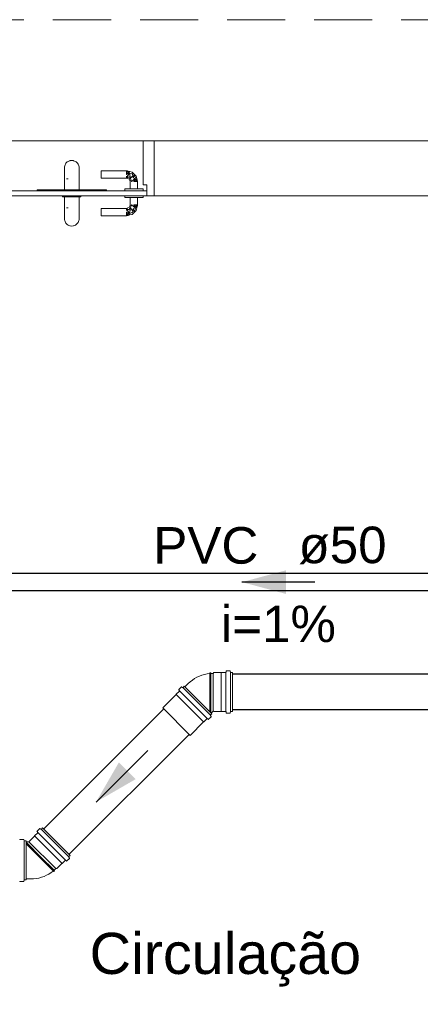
# Model space of a CAD drawing. Header units: millimetres. Extents: x 321 to 585, y -277 to 9.
# Tile 38 of 256: x 388.39 to 390.58, y -229.32 to -223.93. Entities that reach past the tile are written whole.
import ezdxf

# ---------------------------------------------------------------- set-up
doc = ezdxf.new("R2010")
doc.units = ezdxf.units.MM
doc.header["$MEASUREMENT"] = 0
doc.linetypes.add('HIDDEN2', pattern=[0.47625, 0.3175, -0.15875])
doc.linetypes.add('NULL', pattern=[0])
for name, color, linetype, lineweight in [('Ambiente-Textos', 251, 'Continuous', 5), ('CV-Condutos', 1, 'Continuous', 25), ('CV-Sentido conduto', 9, 'Continuous', 30), ('CV-Textos conduto', 7, 'Continuous', 9), ('DI-Detalhes', 5, 'HIDDEN2', 9), ('IFC-Porta-Contorno', 142, 'Continuous', 5), ('IFC-Viga-Contorno', 66, 'Continuous', 5), ('Simbolos', 5, 'Continuous', 20), ('Simbolos_int', 2, 'Continuous', 15), ('TQ-Condutos', 3, 'Continuous', 25), ('TQ-Sentido conduto', 9, 'Continuous', 30)]:
    doc.layers.add(name, color=color, linetype=linetype, lineweight=lineweight)
doc.styles.add('Arial', font='arial.ttf')

msp = doc.modelspace()

# ---------------------------------------------------------------- hatches: boundary and pattern name
at = {"layer": 'CV-Sentido conduto', "linetype": 'Continuous'}
msp.add_hatch(color=7, dxfattribs=at).paths.add_polyline_path([(389.608, -227.0072), (389.8495, -227.0719), (389.8495, -226.9425)])
at = {"layer": 'TQ-Sentido conduto', "linetype": 'Continuous'}
msp.add_hatch(color=7, dxfattribs=at).paths.add_polyline_path([(388.8103, -228.2103), (389.0268, -228.0853), (388.9353, -227.9938)])

# ---------------------------------------------------------------- linework, layer by layer
at = {"layer": 'CV-Condutos'}
for p, q in [((392.9388, -226.9597), (386.6784, -226.9597)), ((392.9388, -227.0547), (386.6784, -227.0547))]:
    msp.add_line(p, q, dxfattribs=at)
at = {"layer": 'CV-Sentido conduto'}
msp.add_lwpolyline([(390.008, -227.0072), (389.608, -227.0072)], dxfattribs=at)
at = {"layer": 'DI-Detalhes'}
msp.add_lwpolyline([(380.9549, -223.9307), (398.5428, -223.9307), (398.5428, -233.9847), (380.9549, -233.9847), (380.9549, -223.9307)], dxfattribs=at)
at = {"layer": 'IFC-Porta-Contorno', "color": 7, "lineweight": 5}
for p, q in [((389.0677, -224.8037), (389.0677, -224.5936)), ((389.0677, -224.5936), (389.0752, -224.5936)), ((389.0752, -224.5936), (389.1277, -224.5936)), ((389.1277, -224.6347), (389.1277, -224.5936)), ((389.1277, -224.8936), (389.1277, -224.6347)), ((388.6699, -224.7014), (388.6777, -224.7007)), ((388.6777, -224.7007), (388.6855, -224.7014)), ((388.6377, -224.7407), (388.6385, -224.7342)), ((388.6377, -224.7407), (388.6381, -224.7354)), ((388.6377, -224.7407), (388.6378, -224.7448)), ((388.6378, -224.7508), (388.6378, -224.7448)), ((388.6378, -224.7508), (388.6381, -224.7584)), ((388.6378, -224.7703), (388.6383, -224.7515)), ((388.6381, -224.7354), (388.6391, -224.7303)), ((388.6385, -224.7342), (388.6391, -224.7303)), ((388.6391, -224.7303), (388.6408, -224.7253)), ((388.6408, -224.7253), (388.6431, -224.7207)), ((388.6431, -224.7207), (388.646, -224.7163)), ((388.646, -224.7163), (388.6494, -224.7124)), ((388.6494, -224.7124), (388.6534, -224.7089)), ((388.6534, -224.7089), (388.6577, -224.706)), ((388.6577, -224.706), (388.6624, -224.7037)), ((388.6624, -224.7037), (388.6674, -224.702)), ((388.6674, -224.702), (388.6699, -224.7014)), ((388.6855, -224.7014), (388.6881, -224.702)), ((388.6881, -224.702), (388.693, -224.7037)), ((388.693, -224.7037), (388.6977, -224.706)), ((388.6977, -224.706), (388.7021, -224.7089)), ((388.7021, -224.7089), (388.706, -224.7124)), ((388.706, -224.7124), (388.7095, -224.7163)), ((388.7095, -224.7163), (388.7124, -224.7207)), ((388.7124, -224.7207), (388.7147, -224.7253)), ((388.7124, -224.7207), (388.7139, -224.7243)), ((388.7139, -224.7243), (388.7164, -224.7303)), ((388.7147, -224.7253), (388.7164, -224.7303)), ((388.7164, -224.7303), (388.7174, -224.7354)), ((388.7174, -224.7354), (388.7177, -224.7407)), ((388.7176, -224.7447), (388.7177, -224.7407)), ((388.7176, -224.7447), (388.7177, -224.7471)), ((388.7176, -224.7557), (388.7177, -224.7471)), ((388.6377, -224.8007), (388.6378, -224.7851)), ((388.6377, -224.8607), (388.6377, -224.8007)), ((388.6378, -224.7703), (388.6378, -224.7851)), ((388.6494, -224.8007), (388.6577, -224.8007)), ((388.7176, -224.7557), (388.7177, -224.772)), ((388.7176, -224.7874), (388.7177, -224.772)), ((388.7176, -224.7874), (388.7177, -224.8007)), ((388.7177, -224.8607), (388.7177, -224.8007)), ((388.8377, -224.7567), (388.9777, -224.7567)), ((388.8377, -224.7573), (388.8377, -224.7567)), ((388.8377, -224.7593), (388.8377, -224.7573)), ((388.8377, -224.7625), (388.8377, -224.7593)), ((388.8377, -224.7667), (388.8377, -224.7625)), ((388.8377, -224.7715), (388.8377, -224.7667)), ((388.8377, -224.7767), (388.8377, -224.7715)), ((388.8377, -224.7818), (388.8377, -224.7767)), ((388.8377, -224.7867), (388.8377, -224.7818)), ((388.8377, -224.7908), (388.8377, -224.7867)), ((388.8377, -224.794), (388.8377, -224.7908)), ((388.8377, -224.796), (388.8377, -224.794)), ((388.8377, -224.7967), (388.8377, -224.796)), ((388.8377, -224.7967), (388.9777, -224.7967)), ((388.9777, -224.7567), (388.982, -224.7578)), ((388.9777, -224.7667), (388.9862, -224.7589)), ((388.9777, -224.7625), (388.9777, -224.7593)), ((388.9777, -224.7667), (388.9947, -224.7612)), ((388.9777, -224.7767), (388.9947, -224.7612)), ((388.9777, -224.7667), (388.9777, -224.7625)), ((388.9777, -224.7715), (388.9777, -224.7667)), ((388.9777, -224.794), (388.9944, -224.77)), ((388.9777, -224.7767), (388.9944, -224.77)), ((388.9777, -224.7767), (388.9777, -224.7715)), ((388.9777, -224.7908), (388.9777, -224.7867)), ((388.9777, -224.794), (388.9963, -224.7876)), ((388.9777, -224.7967), (388.9963, -224.7876)), ((388.9777, -224.794), (388.9777, -224.7908)), ((388.9777, -224.7967), (388.9848, -224.7996)), ((388.982, -224.7578), (388.9862, -224.7589)), ((388.9848, -224.7996), (388.9919, -224.8025)), ((388.9862, -224.7589), (388.9947, -224.7612)), ((388.9919, -224.8025), (388.9963, -224.7876)), ((388.9919, -224.8025), (388.9948, -224.8096)), ((388.9944, -224.77), (389.0086, -224.7747)), ((388.9944, -224.77), (388.9963, -224.7876)), ((388.9947, -224.7612), (389.0077, -224.7647)), ((388.9963, -224.7876), (388.9997, -224.7985)), ((388.9977, -224.8167), (389.0015, -224.807)), ((388.9997, -224.7985), (389.013, -224.7826)), ((388.9997, -224.7985), (389.0015, -224.807)), ((389.0015, -224.807), (389.0036, -224.8167)), ((389.0036, -224.8167), (389.0243, -224.8)), ((389.0077, -224.7647), (389.0132, -224.7702)), ((389.0086, -224.7747), (389.013, -224.7826)), ((389.0129, -224.7956), (389.0242, -224.7812)), ((389.0129, -224.7956), (389.013, -224.7826)), ((389.0129, -224.7956), (389.0243, -224.8)), ((389.013, -224.7826), (389.0242, -224.7812)), ((389.0132, -224.7702), (389.0187, -224.7757)), ((389.0177, -224.8167), (389.0332, -224.7997)), ((389.0177, -224.8167), (389.0243, -224.8)), ((389.0187, -224.7757), (389.0242, -224.7812)), ((389.0242, -224.7812), (389.0297, -224.7867)), ((389.0243, -224.8), (389.0297, -224.7867)), ((389.0277, -224.8167), (389.0332, -224.7997)), ((389.0277, -224.8167), (389.0354, -224.8082)), ((389.0297, -224.7867), (389.0332, -224.7997)), ((389.0332, -224.7997), (389.0354, -224.8082)), ((389.0354, -224.8082), (389.0366, -224.8124)), ((389.0677, -224.8336), (389.0677, -224.8037)), ((388.4877, -224.8607), (388.666, -224.8607)), ((388.4877, -224.8635), (388.4877, -224.8607)), ((388.6577, -224.8607), (388.6674, -224.8607)), ((388.6648, -224.8607), (388.6777, -224.8607)), ((388.666, -224.8607), (388.8677, -224.8607)), ((388.8677, -224.8638), (388.8677, -224.8607)), ((388.9677, -224.8667), (388.9677, -224.8567)), ((388.9677, -224.8567), (388.9694, -224.8567)), ((388.9694, -224.8567), (388.9744, -224.8567)), ((388.9744, -224.8567), (388.9824, -224.8567)), ((388.9824, -224.8567), (388.9927, -224.8567)), ((388.9927, -224.8567), (389.0048, -224.8567)), ((388.9948, -224.8096), (388.9977, -224.8167)), ((388.9977, -224.8567), (388.9977, -224.8167)), ((389.0036, -224.8167), (389.0077, -224.8167)), ((389.0036, -224.8567), (389.0077, -224.8567)), ((389.0048, -224.8567), (389.0177, -224.8567)), ((389.0177, -224.8167), (389.0229, -224.8167)), ((389.0177, -224.8567), (389.0307, -224.8567)), ((389.0229, -224.8167), (389.0277, -224.8167)), ((389.0277, -224.8167), (389.0319, -224.8167)), ((389.0277, -224.8567), (389.0319, -224.8567)), ((389.0307, -224.8567), (389.0427, -224.8567)), ((389.0319, -224.8167), (389.035, -224.8167)), ((389.0366, -224.8124), (389.0377, -224.8167)), ((389.0377, -224.8567), (389.0377, -224.8167)), ((389.0427, -224.8567), (389.0531, -224.8567)), ((389.0531, -224.8567), (389.061, -224.8567)), ((389.061, -224.8567), (389.066, -224.8567)), ((389.066, -224.8567), (389.0677, -224.8567)), ((389.0677, -224.8336), (389.0702, -224.8336)), ((389.0677, -224.8667), (389.0677, -224.8567)), ((389.0702, -224.8336), (389.0877, -224.8336)), ((389.0877, -224.8859), (389.0877, -224.8336)), ((387.5893, -224.8667), (389.0877, -224.8667)), ((387.5893, -224.8936), (389.0877, -224.8936)), ((388.4877, -224.8667), (388.4877, -224.8635)), ((388.6277, -224.8996), (388.6277, -224.8936)), ((388.6277, -224.8996), (388.6294, -224.8996)), ((388.6294, -224.8996), (388.6344, -224.8996)), ((388.6344, -224.8996), (388.6424, -224.8996)), ((388.6377, -224.9596), (388.6377, -224.8996)), ((388.6424, -224.8996), (388.6527, -224.8996)), ((388.6527, -224.8996), (388.6648, -224.8996)), ((388.6648, -224.8996), (388.6777, -224.8996)), ((388.6777, -224.8996), (388.6907, -224.8996)), ((388.6907, -224.8996), (388.7027, -224.8996)), ((388.7027, -224.8996), (388.7131, -224.8996)), ((388.7131, -224.8996), (388.721, -224.8996)), ((388.7177, -224.9596), (388.7177, -224.8996)), ((388.721, -224.8996), (388.726, -224.8996)), ((388.726, -224.8996), (388.7277, -224.8996)), ((388.7277, -224.8996), (388.7277, -224.8936)), ((388.8677, -224.8667), (388.8677, -224.8638)), ((388.9577, -224.8936), (388.9577, -224.8936)), ((388.9677, -224.9036), (388.9677, -224.8936)), ((388.9677, -224.9036), (388.9694, -224.9036)), ((388.9694, -224.9036), (388.9744, -224.9036)), ((388.9744, -224.9036), (388.9824, -224.9036)), ((388.9824, -224.9036), (388.9927, -224.9036)), ((388.9927, -224.9036), (389.0048, -224.9036)), ((388.9977, -224.9436), (388.9977, -224.9036)), ((389.0048, -224.9036), (389.0177, -224.9036)), ((389.0177, -224.9036), (389.0307, -224.9036)), ((389.0307, -224.9036), (389.0427, -224.9036)), ((389.0377, -224.9436), (389.0377, -224.9036)), ((389.0427, -224.9036), (389.0531, -224.9036)), ((389.0531, -224.9036), (389.061, -224.9036)), ((389.061, -224.9036), (389.066, -224.9036)), ((389.066, -224.9036), (389.0677, -224.9036)), ((389.0677, -224.9036), (389.0677, -224.8936)), ((389.0677, -224.8936), (389.0677, -224.8936)), ((389.0877, -224.8901), (389.0877, -224.8667)), ((389.0877, -224.8936), (389.0877, -224.8859)), ((389.0877, -224.8936), (389.0929, -224.8936)), ((389.0929, -224.8936), (389.1277, -224.8936)), ((388.6377, -224.9596), (388.6378, -224.9751)), ((388.6494, -224.9596), (388.6577, -224.9596)), ((388.6536, -224.9596), (388.6577, -224.9596)), ((388.7176, -224.9728), (388.7177, -224.9596)), ((388.8377, -224.9636), (388.9777, -224.9636)), ((388.8377, -224.9643), (388.8377, -224.9636)), ((388.8377, -224.9663), (388.8377, -224.9643)), ((388.8377, -224.9695), (388.8377, -224.9663)), ((388.8377, -224.9736), (388.8377, -224.9695)), ((388.9777, -224.9636), (388.9848, -224.9607)), ((388.9777, -224.9636), (388.9963, -224.9726)), ((388.9777, -224.9663), (388.9963, -224.9726)), ((388.9777, -224.9663), (388.9944, -224.9902)), ((388.9777, -224.9695), (388.9777, -224.9663)), ((388.9777, -224.9736), (388.9777, -224.9695)), ((388.9848, -224.9607), (388.9919, -224.9577)), ((388.9919, -224.9577), (388.9948, -224.9507)), ((388.9919, -224.9577), (388.9963, -224.9726)), ((388.9948, -224.9507), (388.9977, -224.9436)), ((388.9963, -224.9726), (388.9997, -224.9617)), ((388.9977, -224.9436), (389.0015, -224.9532)), ((388.9997, -224.9617), (389.0015, -224.9532)), ((388.9997, -224.9617), (389.013, -224.9776)), ((389.0015, -224.9532), (389.0036, -224.9436)), ((389.0036, -224.9436), (389.0077, -224.9436)), ((389.0036, -224.9436), (389.0243, -224.9602)), ((389.0129, -224.9647), (389.0243, -224.9602)), ((389.0129, -224.9647), (389.013, -224.9776)), ((389.0129, -224.9647), (389.0242, -224.9791)), ((389.0177, -224.9436), (389.0229, -224.9436)), ((389.0177, -224.9436), (389.0243, -224.9602)), ((389.0177, -224.9436), (389.0332, -224.9606)), ((389.0229, -224.9436), (389.0277, -224.9436)), ((389.0243, -224.9602), (389.0297, -224.9736)), ((389.0277, -224.9436), (389.0319, -224.9436)), ((389.0277, -224.9436), (389.0332, -224.9606)), ((389.0277, -224.9436), (389.0354, -224.9521)), ((389.0297, -224.9736), (389.0332, -224.9606)), ((389.0319, -224.9436), (389.035, -224.9436)), ((389.0332, -224.9606), (389.0354, -224.9521)), ((389.0354, -224.9521), (389.0366, -224.9478)), ((389.0366, -224.9478), (389.0377, -224.9436)), ((388.6377, -225.0196), (388.6378, -225.0154)), ((388.6377, -225.0196), (388.6381, -225.0248)), ((388.6377, -225.0196), (388.6385, -225.026)), ((388.6378, -224.99), (388.6378, -224.9751)), ((388.6378, -224.99), (388.6383, -225.0088)), ((388.6378, -225.0094), (388.6381, -225.0018)), ((388.6378, -225.0094), (388.6378, -225.0154)), ((388.7174, -225.0248), (388.7177, -225.0196)), ((388.7176, -224.9728), (388.7177, -224.9882)), ((388.7176, -225.0045), (388.7177, -224.9882)), ((388.7176, -225.0045), (388.7177, -225.0131)), ((388.7176, -225.0155), (388.7177, -225.0131)), ((388.7176, -225.0155), (388.7177, -225.0196)), ((388.8377, -224.9784), (388.8377, -224.9736)), ((388.8377, -224.9836), (388.8377, -224.9784)), ((388.8377, -224.9888), (388.8377, -224.9836)), ((388.8377, -224.9936), (388.8377, -224.9888)), ((388.8377, -224.9977), (388.8377, -224.9936)), ((388.8377, -225.0009), (388.8377, -224.9977)), ((388.8377, -225.0029), (388.8377, -225.0009)), ((388.8377, -225.0036), (388.8377, -225.0029)), ((388.8377, -225.0036), (388.9777, -225.0036)), ((388.9777, -224.9836), (388.9944, -224.9902)), ((388.9777, -224.9836), (388.9947, -224.999)), ((388.9777, -224.9888), (388.9777, -224.9836)), ((388.9777, -224.9936), (388.9777, -224.9888)), ((388.9777, -224.9936), (388.9862, -225.0013)), ((388.9777, -224.9936), (388.9947, -224.999)), ((388.9777, -224.9977), (388.9777, -224.9936)), ((388.9777, -225.0009), (388.9777, -224.9977)), ((388.9777, -225.0036), (388.982, -225.0024)), ((388.982, -225.0024), (388.9862, -225.0013)), ((388.9862, -225.0013), (388.9947, -224.999)), ((388.9944, -224.9902), (388.9963, -224.9726)), ((388.9944, -224.9902), (389.0086, -224.9855)), ((388.9947, -224.999), (389.0077, -224.9956)), ((389.0077, -224.9956), (389.0187, -224.9846)), ((389.0077, -224.9956), (389.0132, -224.9901)), ((389.0086, -224.9855), (389.013, -224.9776)), ((389.013, -224.9776), (389.0242, -224.9791)), ((389.0132, -224.9901), (389.0187, -224.9846)), ((389.0187, -224.9846), (389.0242, -224.9791)), ((389.0242, -224.9791), (389.0297, -224.9736)), ((388.6381, -225.0248), (388.6391, -225.0299)), ((388.6385, -225.026), (388.6391, -225.0299)), ((388.6391, -225.0299), (388.6408, -225.0349)), ((388.6408, -225.0349), (388.6431, -225.0396)), ((388.6431, -225.0396), (388.646, -225.0439)), ((388.646, -225.0439), (388.6494, -225.0479)), ((388.6494, -225.0479), (388.6534, -225.0513)), ((388.6534, -225.0513), (388.6577, -225.0542)), ((388.6577, -225.0542), (388.6624, -225.0566)), ((388.6624, -225.0566), (388.6674, -225.0582)), ((388.6674, -225.0582), (388.6699, -225.0588)), ((388.6699, -225.0588), (388.6777, -225.0596)), ((388.6777, -225.0596), (388.6855, -225.0588)), ((388.6855, -225.0588), (388.6881, -225.0582)), ((388.6881, -225.0582), (388.693, -225.0566)), ((388.693, -225.0566), (388.6977, -225.0542)), ((388.6977, -225.0542), (388.7021, -225.0513)), ((388.7021, -225.0513), (388.706, -225.0479)), ((388.706, -225.0479), (388.7095, -225.0439)), ((388.7095, -225.0439), (388.7124, -225.0396)), ((388.7124, -225.0396), (388.7147, -225.0349)), ((388.7124, -225.0396), (388.7139, -225.0359)), ((388.7139, -225.0359), (388.7164, -225.0299)), ((388.7147, -225.0349), (388.7164, -225.0299)), ((388.7164, -225.0299), (388.7174, -225.0248))]:
    msp.add_line(p, q, dxfattribs=at)
at = {"layer": 'IFC-Viga-Contorno', "color": 7, "lineweight": 5}
for p, q in [((387.3877, -224.5936), (389.0677, -224.5936)), ((389.1277, -224.5936), (396.4899, -224.5936)), ((387.1772, -224.8936), (388.6277, -224.8936)), ((388.7277, -224.8936), (388.9677, -224.8936)), ((389.0677, -224.8936), (392.2477, -224.8936))]:
    msp.add_line(p, q, dxfattribs=at)
at = {"layer": 'Simbolos'}
for p, q in [((389.4952, -227.5016), (389.4947, -227.5021)), ((389.5194, -227.5016), (389.4952, -227.5016)), ((389.5218, -227.4947), (389.5214, -227.4998)), ((389.5427, -227.4928), (389.5238, -227.4928)), ((389.5447, -227.4943), (389.5462, -227.5002)), ((389.557, -227.5016), (389.5482, -227.5016)), ((389.557, -227.5016), (389.557, -227.7146)), ((389.432, -227.5065), (389.4323, -227.5035)), ((389.4382, -227.5035), (389.4323, -227.5035)), ((389.4384, -227.5065), (389.4382, -227.5035)), ((389.4508, -227.5065), (389.4384, -227.5065)), ((389.4384, -227.5065), (389.4384, -227.6081)), ((389.4552, -227.5021), (389.4508, -227.5065)), ((389.4947, -227.5021), (389.4552, -227.5021)), ((389.2661, -227.6039), (389.249, -227.6209)), ((389.2629, -227.5972), (389.2662, -227.6012)), ((389.2764, -227.5811), (389.263, -227.5945)), ((389.2788, -227.5808), (389.284, -227.5838)), ((389.2927, -227.5772), (389.2865, -227.5835)), ((389.2927, -227.5772), (389.4434, -227.7278)), ((389.3149, -227.562), (389.2962, -227.5807)), ((389.249, -227.6217), (389.175, -227.6957)), ((389.249, -227.6209), (389.249, -227.6217)), ((389.4505, -227.7137), (389.4399, -227.7244)), ((389.4552, -227.7141), (389.4548, -227.7137)), ((389.4947, -227.7141), (389.4552, -227.7141)), ((389.4952, -227.7146), (389.4947, -227.7141)), ((389.5194, -227.7146), (389.4952, -227.7146)), ((389.5218, -227.7216), (389.5214, -227.7165)), ((389.5447, -227.722), (389.5462, -227.7161)), ((389.557, -227.7146), (389.5482, -227.7146)), ((389.4167, -227.7545), (389.3996, -227.7716)), ((389.4234, -227.7577), (389.4194, -227.7544)), ((389.4395, -227.7442), (389.4261, -227.7576)), ((389.4398, -227.7418), (389.4368, -227.7365)), ((389.4434, -227.7278), (389.4371, -227.7341)), ((389.5427, -227.7234), (389.5238, -227.7234)), ((389.3989, -227.7716), (389.3249, -227.8456)), ((389.3996, -227.7716), (389.3989, -227.7716)), ((388.5016, -228.356), (388.4882, -228.3693)), ((388.504, -228.3556), (388.5092, -228.3587)), ((388.5179, -228.3521), (388.5116, -228.3583)), ((388.6685, -228.5027), (388.5179, -228.3521)), ((388.4139, -228.4143), (388.395, -228.4143)), ((388.4158, -228.4158), (388.4174, -228.4216)), ((388.4742, -228.3965), (388.4463, -228.4244)), ((388.4913, -228.3787), (388.4742, -228.3958)), ((388.4742, -228.3958), (388.4742, -228.3965)), ((388.4881, -228.372), (388.4914, -228.376)), ((388.4282, -228.4231), (388.4193, -228.4231)), ((388.4282, -228.4231), (388.4282, -228.6361)), ((388.4433, -228.428), (388.4282, -228.428)), ((388.4463, -228.4244), (388.4463, -228.425)), ((388.5812, -228.5831), (388.5094, -228.5112)), ((388.6646, -228.519), (388.6513, -228.5324)), ((388.665, -228.5166), (388.6619, -228.5114)), ((388.6685, -228.5027), (388.6623, -228.5089)), ((388.59, -228.5743), (388.5812, -228.5831)), ((388.5962, -228.5743), (388.59, -228.5743)), ((388.6241, -228.5464), (388.5962, -228.5743)), ((388.6248, -228.5464), (388.6241, -228.5464)), ((388.6419, -228.5293), (388.6248, -228.5464)), ((388.6486, -228.5325), (388.6446, -228.5292)), ((388.4546, -228.6312), (388.4282, -228.6312)), ((388.5767, -228.5876), (388.579, -228.5895)), ((388.5831, -228.5854), (388.579, -228.5895)), ((388.5812, -228.5831), (388.5831, -228.5854)), ((388.4139, -228.6449), (388.395, -228.6449)), ((388.4158, -228.6434), (388.4174, -228.6376)), ((388.4282, -228.6361), (388.4193, -228.6361))]:
    msp.add_line(p, q, dxfattribs=at)
for points in [[(389.5194, -227.5016), (389.5197, -227.5016), (389.52, -227.5015), (389.5203, -227.5014), (389.5206, -227.5012), (389.5209, -227.501), (389.5211, -227.5007), (389.5212, -227.5004), (389.5213, -227.5001), (389.5214, -227.4998)], [(389.5238, -227.4928), (389.5235, -227.4929), (389.5232, -227.4929), (389.5229, -227.4931), (389.5226, -227.4933), (389.5224, -227.4935), (389.5222, -227.4937), (389.522, -227.494), (389.5219, -227.4943), (389.5218, -227.4947)], [(389.5447, -227.4943), (389.5446, -227.494), (389.5444, -227.4938), (389.5443, -227.4936), (389.5441, -227.4933), (389.5438, -227.4932), (389.5436, -227.493), (389.5433, -227.4929), (389.543, -227.4929), (389.5427, -227.4928)], [(389.5462, -227.5002), (389.5463, -227.5004), (389.5465, -227.5007), (389.5466, -227.5009), (389.5468, -227.5011), (389.5471, -227.5013), (389.5473, -227.5015), (389.5476, -227.5016), (389.5479, -227.5016), (389.5482, -227.5016)], [(389.432, -227.5065), (389.4175, -227.5086), (389.4032, -227.5118), (389.3892, -227.5161), (389.3755, -227.5214), (389.3623, -227.5277), (389.3496, -227.535), (389.3375, -227.5433), (389.326, -227.5524), (389.3152, -227.5624)], [(389.263, -227.5945), (389.2628, -227.5947), (389.2626, -227.595), (389.2625, -227.5953), (389.2625, -227.5957), (389.2624, -227.596), (389.2625, -227.5963), (389.2626, -227.5966), (389.2627, -227.5969), (389.2629, -227.5972)], [(389.2661, -227.6039), (389.2663, -227.6036), (389.2665, -227.6033), (389.2666, -227.603), (389.2667, -227.6027), (389.2667, -227.6024), (389.2667, -227.602), (389.2666, -227.6017), (389.2664, -227.6014), (389.2662, -227.6012)], [(389.2788, -227.5808), (389.2785, -227.5807), (389.2783, -227.5806), (389.278, -227.5806), (389.2777, -227.5806), (389.2774, -227.5806), (389.2771, -227.5807), (389.2769, -227.5808), (389.2766, -227.5809), (389.2764, -227.5811)], [(389.284, -227.5838), (389.2843, -227.584), (389.2846, -227.584), (389.2849, -227.5841), (389.2852, -227.5841), (389.2855, -227.5841), (389.2857, -227.584), (389.286, -227.5839), (389.2862, -227.5837), (389.2865, -227.5835)], [(389.4548, -227.7137), (389.4544, -227.7134), (389.454, -227.7131), (389.4535, -227.7129), (389.453, -227.7128), (389.4524, -227.7128), (389.4519, -227.7129), (389.4514, -227.7131), (389.451, -227.7134), (389.4506, -227.7137)], [(389.5214, -227.7165), (389.5213, -227.7161), (389.5212, -227.7158), (389.5211, -227.7155), (389.5209, -227.7153), (389.5206, -227.7151), (389.5203, -227.7149), (389.52, -227.7147), (389.5197, -227.7147), (389.5194, -227.7146)], [(389.5482, -227.7146), (389.5479, -227.7147), (389.5476, -227.7147), (389.5473, -227.7148), (389.5471, -227.715), (389.5468, -227.7151), (389.5466, -227.7154), (389.5465, -227.7156), (389.5463, -227.7158), (389.5462, -227.7161)], [(389.4194, -227.7544), (389.4192, -227.7542), (389.4189, -227.754), (389.4185, -227.7539), (389.4182, -227.7539), (389.4179, -227.7539), (389.4176, -227.754), (389.4173, -227.7541), (389.417, -227.7543), (389.4167, -227.7545)], [(389.4234, -227.7577), (389.4237, -227.7579), (389.424, -227.758), (389.4243, -227.7581), (389.4246, -227.7581), (389.4249, -227.7581), (389.4252, -227.7581), (389.4256, -227.7579), (389.4258, -227.7578), (389.4261, -227.7576)], [(389.4371, -227.7341), (389.4369, -227.7343), (389.4367, -227.7346), (389.4366, -227.7349), (389.4365, -227.7351), (389.4365, -227.7354), (389.4365, -227.7357), (389.4365, -227.736), (389.4366, -227.7363), (389.4368, -227.7365)], [(389.4395, -227.7442), (389.4396, -227.744), (389.4398, -227.7437), (389.4399, -227.7435), (389.44, -227.7432), (389.44, -227.7429), (389.44, -227.7426), (389.44, -227.7423), (389.4399, -227.742), (389.4398, -227.7418)], [(389.5218, -227.7216), (389.5219, -227.7219), (389.522, -227.7222), (389.5222, -227.7225), (389.5224, -227.7228), (389.5226, -227.723), (389.5229, -227.7232), (389.5232, -227.7233), (389.5235, -227.7234), (389.5238, -227.7234)], [(389.5427, -227.7234), (389.543, -227.7234), (389.5433, -227.7234), (389.5436, -227.7233), (389.5438, -227.7231), (389.5441, -227.7229), (389.5443, -227.7227), (389.5444, -227.7225), (389.5446, -227.7222), (389.5447, -227.722)], [(388.504, -228.3556), (388.5037, -228.3555), (388.5034, -228.3554), (388.5032, -228.3554), (388.5029, -228.3554), (388.5026, -228.3554), (388.5023, -228.3555), (388.502, -228.3556), (388.5018, -228.3558), (388.5016, -228.356)], [(388.5092, -228.3586), (388.5095, -228.3588), (388.5098, -228.3589), (388.5101, -228.3589), (388.5103, -228.3589), (388.5106, -228.3589), (388.5109, -228.3588), (388.5112, -228.3587), (388.5114, -228.3585), (388.5116, -228.3583)], [(388.395, -228.4143), (388.3946, -228.4143), (388.3943, -228.4144), (388.394, -228.4145), (388.3937, -228.4147), (388.3935, -228.4149), (388.3933, -228.4152), (388.3931, -228.4155), (388.393, -228.4158), (388.393, -228.4161)], [(388.4158, -228.4158), (388.4157, -228.4155), (388.4156, -228.4153), (388.4154, -228.415), (388.4152, -228.4148), (388.415, -228.4146), (388.4147, -228.4145), (388.4144, -228.4144), (388.4142, -228.4143), (388.4139, -228.4143)], [(388.4882, -228.3693), (388.488, -228.3696), (388.4878, -228.3699), (388.4877, -228.3702), (388.4876, -228.3705), (388.4876, -228.3708), (388.4877, -228.3711), (388.4878, -228.3715), (388.4879, -228.3718), (388.4881, -228.372)], [(388.4913, -228.3787), (388.4915, -228.3784), (388.4917, -228.3781), (388.4918, -228.3778), (388.4919, -228.3775), (388.4919, -228.3772), (388.4918, -228.3769), (388.4917, -228.3765), (388.4916, -228.3763), (388.4914, -228.376)], [(388.4174, -228.4216), (388.4175, -228.4219), (388.4176, -228.4222), (388.4178, -228.4224), (388.418, -228.4226), (388.4182, -228.4228), (388.4185, -228.4229), (388.4187, -228.423), (388.419, -228.4231), (388.4193, -228.4231)], [(388.4433, -228.428), (388.4438, -228.428), (388.4443, -228.4278), (388.4448, -228.4276), (388.4452, -228.4273), (388.4456, -228.4269), (388.4459, -228.4265), (388.4461, -228.426), (388.4462, -228.4255), (388.4463, -228.425)], [(388.6623, -228.5089), (388.6621, -228.5092), (388.6619, -228.5094), (388.6618, -228.5097), (388.6617, -228.51), (388.6617, -228.5102), (388.6617, -228.5105), (388.6617, -228.5108), (388.6618, -228.5111), (388.6619, -228.5114)], [(388.6646, -228.519), (388.6648, -228.5188), (388.665, -228.5185), (388.6651, -228.5183), (388.6652, -228.518), (388.6652, -228.5177), (388.6652, -228.5174), (388.6652, -228.5171), (388.6651, -228.5169), (388.6649, -228.5166)], [(388.6446, -228.5292), (388.6443, -228.529), (388.644, -228.5288), (388.6437, -228.5288), (388.6434, -228.5287), (388.6431, -228.5287), (388.6427, -228.5288), (388.6424, -228.5289), (388.6422, -228.5291), (388.6419, -228.5293)], [(388.6486, -228.5325), (388.6488, -228.5327), (388.6491, -228.5328), (388.6494, -228.5329), (388.6498, -228.533), (388.6501, -228.5329), (388.6504, -228.5329), (388.6507, -228.5328), (388.651, -228.5326), (388.6513, -228.5324)], [(388.4546, -228.6307), (388.4692, -228.6302), (388.4838, -228.6285), (388.4982, -228.6258), (388.5124, -228.6219), (388.5262, -228.617), (388.5396, -228.6111), (388.5525, -228.6042), (388.5649, -228.5964), (388.5767, -228.5876)], [(388.393, -228.6431), (388.393, -228.6434), (388.3931, -228.6437), (388.3933, -228.644), (388.3935, -228.6443), (388.3937, -228.6445), (388.394, -228.6447), (388.3943, -228.6448), (388.3946, -228.6449), (388.395, -228.6449)], [(388.4139, -228.6449), (388.4142, -228.6449), (388.4144, -228.6448), (388.4147, -228.6447), (388.415, -228.6446), (388.4152, -228.6444), (388.4154, -228.6442), (388.4156, -228.644), (388.4157, -228.6437), (388.4158, -228.6434)], [(388.4193, -228.6361), (388.419, -228.6361), (388.4187, -228.6362), (388.4185, -228.6363), (388.4182, -228.6364), (388.418, -228.6366), (388.4178, -228.6368), (388.4176, -228.6371), (388.4175, -228.6373), (388.4174, -228.6376)]]:
    msp.add_lwpolyline(points, dxfattribs=at)
at = {"layer": 'Simbolos_int'}
for p, q in [((389.4952, -227.5016), (389.4952, -227.7146)), ((389.5212, -227.5016), (389.5212, -227.7146)), ((389.5466, -227.5016), (389.5466, -227.7146)), ((389.4323, -227.5035), (389.4323, -227.6081)), ((389.4382, -227.5035), (389.4382, -227.6081)), ((389.4508, -227.5065), (389.4508, -227.7135)), ((389.2674, -227.6026), (389.418, -227.7532)), ((389.2854, -227.5846), (389.436, -227.7352)), ((389.4399, -227.7244), (389.2962, -227.5807)), ((389.4323, -227.7168), (389.4323, -227.6081)), ((389.4382, -227.7148), (389.4382, -227.6081)), ((389.4384, -227.7202), (389.4384, -227.6081)), ((389.249, -227.6217), (389.3989, -227.7716)), ((389.175, -227.6957), (389.3249, -227.8456)), ((388.6612, -228.51), (388.5106, -228.3594)), ((388.6248, -228.5464), (388.4742, -228.3958)), ((388.6432, -228.528), (388.4926, -228.3774)), ((388.4178, -228.4231), (388.4178, -228.6361)), ((388.4282, -228.428), (388.4282, -228.6312)), ((388.4282, -228.4387), (388.505, -228.5156)), ((388.4301, -228.432), (388.5094, -228.5112)), ((388.4337, -228.436), (388.5092, -228.5114)), ((388.59, -228.5743), (388.4436, -228.428)), ((388.579, -228.5895), (388.505, -228.5156)), ((388.5831, -228.5854), (388.5092, -228.5114))]:
    msp.add_line(p, q, dxfattribs=at)
at = {"layer": 'TQ-Condutos'}
for p, q in [((392.6604, -227.5101), (389.557, -227.5101)), ((389.1807, -227.7013), (388.5239, -228.3581)), ((392.6604, -227.7061), (389.557, -227.7061)), ((389.3193, -227.8399), (388.6625, -228.4967))]:
    msp.add_line(p, q, dxfattribs=at)
at = {"layer": 'TQ-Sentido conduto'}
msp.add_lwpolyline([(389.0931, -227.9275), (388.8103, -228.2103)], dxfattribs=at)

# ---------------------------------------------------------------- texts
at = {"layer": 'Ambiente-Textos', "color": 7, "linetype": 'NULL', "lineweight": 5, "insert": (389.5175, -229.22), "char_height": 0.225, "width": 3.029588, "attachment_point": 8, "line_spacing_factor": 0.9, "style": 'Arial'}
msp.add_mtext('Circulação', dxfattribs=at)
at = {"layer": 'CV-Textos conduto', "linetype": 'NULL', "char_height": 0.2, "line_spacing_factor": 0.6, "style": 'Arial'}
for s, insert, width, attachment_point in [('PVC', (389.698, -226.9091), 1.14939, 9), ('ø50', (389.918, -226.9091), 0.962805, 7), ('i=1%', (389.808, -227.3374), 1.257927, 8)]:
    msp.add_mtext(s, dxfattribs=dict(at, insert=insert, width=width, attachment_point=attachment_point))

doc.saveas('drawing.dxf')
